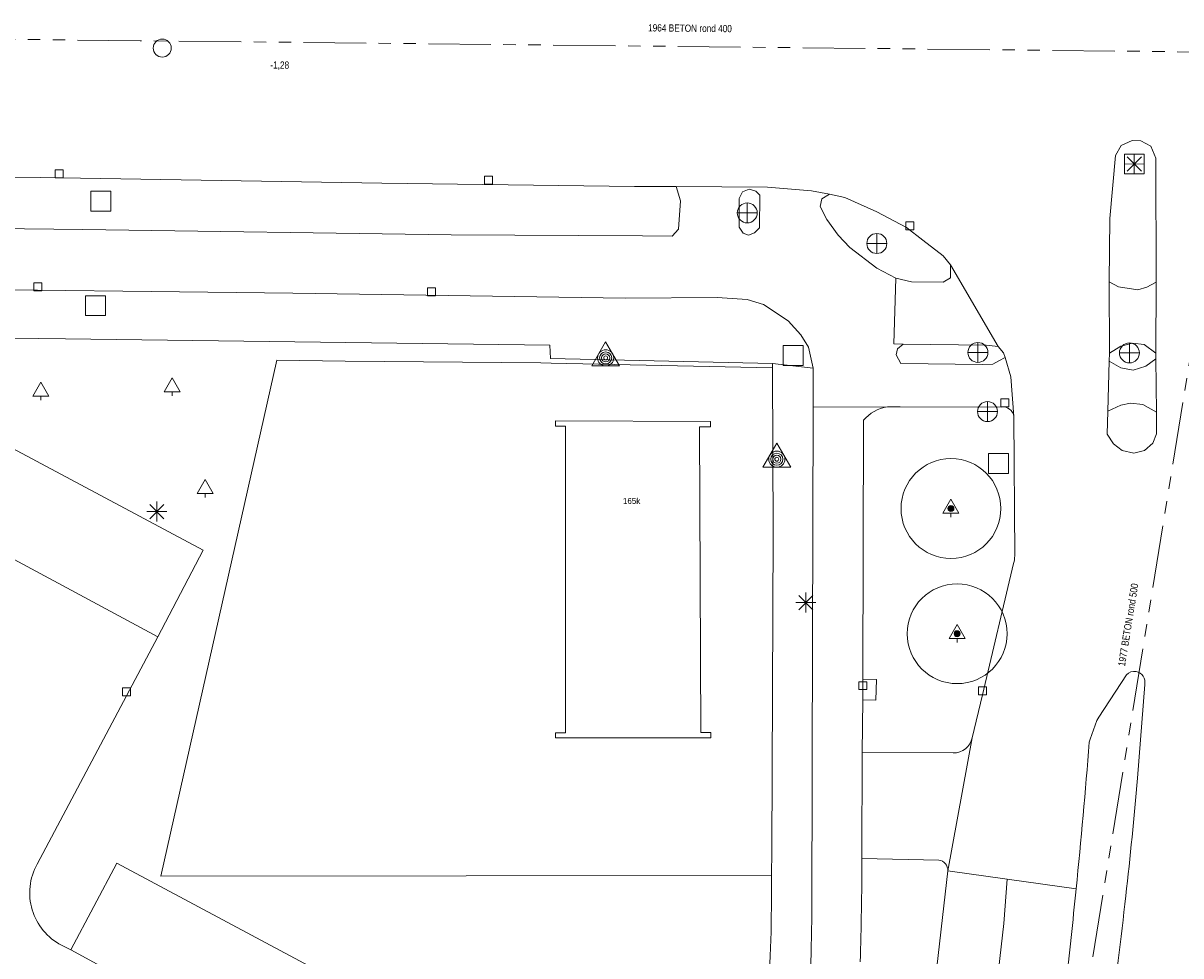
# Model space of a CAD drawing. Header units: millimetres. Extents: x 812 to 183790, y 13 to 580968.
# Tile 31 of 256: x 182375 to 182433, y 580760 to 580807. Entities that reach past the tile are written whole.
import ezdxf

# ---------------------------------------------------------------- set-up
doc = ezdxf.new("R2010")
doc.units = ezdxf.units.MM
doc.header["$LTSCALE"] = 5
doc.linetypes.add('PHANTOM2', pattern=[1.25, 0.625, -0.125, 0.125, -0.125, 0.125, -0.125])
for name, color, linetype, lineweight in [('000 BOB eind', 252, 'Continuous', 13), ('000 Specificaties_S', 252, 'Continuous', 13), ('046 GEMENGD STELSEL', 252, 'PHANTOM2', 0), ('beheer openbare ruimte wegbeheer', 252, 'Continuous', 9), ('boom', 252, 'Continuous', 9), ('Hek overige scheiding', 252, 'Continuous', 9), ('hoofdgebouw', 252, 'Continuous', 9), ('huisnummerreeks BGT', 252, 'Continuous', 9), ('inspectie- rioolput', 252, 'Continuous', 9), ('kant verharding', 252, 'Continuous', 9), ('kolk', 252, 'Continuous', 9), ('lichtmast', 252, 'Continuous', 9), ('reclamebord', 252, 'Continuous', 9), ('verkeersbordpaal', 252, 'Continuous', 9), ('verkeersregelinstallatiepaal', 252, 'Continuous', 9)]:
    doc.layers.add(name, color=color, linetype=linetype, lineweight=lineweight)
doc.styles.add('Arial Narrow', font='Arial Narrow.shx')
doc.styles.add('Styledgn000', font='dgn000.shx')

# ---------------------------------------------------------------- blocks, each defined once
blk = doc.blocks.new('SKOLK28')
at = {"layer": 'kolk', "color": 251, "linetype": 'Continuous', "lineweight": 0, "true_color": 0x696969, "flags": 128}
blk.add_lwpolyline([(-0.2, 0.4), (0.2, 0.4), (0.2, 0), (-0.2, 0), (-0.2, 0.4)], dxfattribs=at)
blk = doc.blocks.new('PAAL10')
at = {"layer": 'verkeersbordpaal', "color": 251, "linetype": 'Continuous', "lineweight": 0, "true_color": 0x696969}
for p, q in [((-0.5, -0.5), (-0.5, 0.5)), ((-0.5, 0.5), (0.5, 0.5)), ((0.5, -0.5), (0.5, 0.5)), ((-0.5, -0.5), (0.5, -0.5))]:
    blk.add_line(p, q, dxfattribs=at)
blk = doc.blocks.new('SKOLK116')
at = {"layer": 'kolk', "color": 251, "linetype": 'Continuous', "lineweight": 0, "true_color": 0x696969, "flags": 128}
blk.add_lwpolyline([(-0.2, 0.4), (0.2, 0.4), (0.2, 0), (-0.2, 0), (-0.2, 0.4)], dxfattribs=at)
blk = doc.blocks.new('BOOM94')
at = {"layer": 'boom', "color": 251, "linetype": 'Continuous', "lineweight": 0, "true_color": 0x696969}
blk.add_line((0, -0.433), (0, -0.233), dxfattribs=at)
at = {"layer": 'boom', "color": 251, "linetype": 'Continuous', "lineweight": 0, "true_color": 0x696969, "flags": 128}
blk.add_lwpolyline([(-0.4, -0.233), (0, 0.467), (0.4, -0.233), (-0.4, -0.233)], dxfattribs=at)
blk = doc.blocks.new('LANTP86')
at = {"layer": 'lichtmast', "color": 251, "linetype": 'Continuous', "lineweight": 0, "true_color": 0x696969}
for p, q in [((-0.5, 0), (0.5, 0.001)), ((0.354, -0.354), (-0.354, 0.354)), ((-0.354, -0.354), (0.354, 0.354)), ((0, -0.5), (0, 0.5))]:
    blk.add_line(p, q, dxfattribs=at)
blk = doc.blocks.new('BOOM251')
at = {"layer": 'boom', "color": 251, "linetype": 'Continuous', "lineweight": 0, "true_color": 0x696969}
blk.add_line((0, -0.433), (0, -0.233), dxfattribs=at)
at = {"layer": 'boom', "color": 251, "linetype": 'Continuous', "lineweight": 0, "true_color": 0x696969, "flags": 128}
blk.add_lwpolyline([(-0.4, -0.233), (0, 0.467), (0.4, -0.233), (-0.4, -0.233)], dxfattribs=at)
blk = doc.blocks.new('VERKL9')
at = {"layer": 'verkeersregelinstallatiepaal', "color": 251, "linetype": 'Continuous', "lineweight": 0, "true_color": 0x696969, "flags": 128}
for points in [[(-0.5, 0), (0.5, 0)], [(0, 0.5), (0, -0.5)]]:
    blk.add_lwpolyline(points, dxfattribs=at)
at = {"layer": 'verkeersregelinstallatiepaal', "color": 251, "linetype": 'Continuous', "lineweight": 0, "true_color": 0x696969}
blk.add_circle((0, 0), 0.5, dxfattribs=at)
blk = doc.blocks.new('PAAL29')
at = {"layer": 'verkeersbordpaal', "color": 251, "linetype": 'Continuous', "lineweight": 0, "true_color": 0x696969}
for p, q in [((-0.5, -0.5), (-0.5, 0.5)), ((-0.5, 0.5), (0.5, 0.5)), ((0.5, -0.5), (0.5, 0.5)), ((-0.5, -0.5), (0.5, -0.5))]:
    blk.add_line(p, q, dxfattribs=at)
blk = doc.blocks.new('BOOM313')
at = {"layer": 'boom', "color": 251, "linetype": 'Continuous', "lineweight": 0, "true_color": 0x696969}
blk.add_line((0, -0.433), (0, -0.233), dxfattribs=at)
at = {"layer": 'boom', "color": 251, "linetype": 'Continuous', "lineweight": 0, "true_color": 0x696969, "flags": 128}
blk.add_lwpolyline([(-0.4, -0.233), (0, 0.467), (0.4, -0.233), (-0.4, -0.233)], dxfattribs=at)
blk = doc.blocks.new('SKOLK527')
at = {"layer": 'kolk', "color": 251, "linetype": 'Continuous', "lineweight": 0, "true_color": 0x696969, "flags": 128}
blk.add_lwpolyline([(-0.2, 0.4), (0.2, 0.4), (0.2, 0), (-0.2, 0), (-0.2, 0.4)], dxfattribs=at)
blk = doc.blocks.new('VERKL16')
at = {"layer": 'verkeersregelinstallatiepaal', "color": 251, "linetype": 'Continuous', "lineweight": 0, "true_color": 0x696969, "flags": 128}
for points in [[(-0.5, 0), (0.5, 0)], [(0, 0.5), (0, -0.5)]]:
    blk.add_lwpolyline(points, dxfattribs=at)
at = {"layer": 'verkeersregelinstallatiepaal', "color": 251, "linetype": 'Continuous', "lineweight": 0, "true_color": 0x696969}
blk.add_circle((0, 0), 0.5, dxfattribs=at)
blk = doc.blocks.new('VERKL18')
at = {"layer": 'verkeersregelinstallatiepaal', "color": 251, "linetype": 'Continuous', "lineweight": 0, "true_color": 0x696969, "flags": 128}
for points in [[(-0.5, 0), (0.5, 0)], [(0, 0.5), (0, -0.5)]]:
    blk.add_lwpolyline(points, dxfattribs=at)
at = {"layer": 'verkeersregelinstallatiepaal', "color": 251, "linetype": 'Continuous', "lineweight": 0, "true_color": 0x696969}
blk.add_circle((0, 0), 0.5, dxfattribs=at)
blk = doc.blocks.new('PAAL58')
at = {"layer": 'verkeersbordpaal', "color": 251, "linetype": 'Continuous', "lineweight": 0, "true_color": 0x696969}
for p, q in [((-0.5, -0.5), (-0.5, 0.5)), ((-0.5, 0.5), (0.5, 0.5)), ((0.5, -0.5), (0.5, 0.5)), ((-0.5, -0.5), (0.5, -0.5))]:
    blk.add_line(p, q, dxfattribs=at)
blk = doc.blocks.new('SKOLK658')
at = {"layer": 'kolk', "color": 251, "linetype": 'Continuous', "lineweight": 0, "true_color": 0x696969, "flags": 128}
blk.add_lwpolyline([(-0.2, 0.4), (0.2, 0.4), (0.2, 0), (-0.2, 0), (-0.2, 0.4)], dxfattribs=at)
blk = doc.blocks.new('SKOLK681')
at = {"layer": 'kolk', "color": 251, "linetype": 'Continuous', "lineweight": 0, "true_color": 0x696969, "flags": 128}
blk.add_lwpolyline([(-0.2, 0.4), (0.2, 0.4), (0.2, 0), (-0.2, 0), (-0.2, 0.4)], dxfattribs=at)
blk = doc.blocks.new('SKOLK697')
at = {"layer": 'kolk', "color": 251, "linetype": 'Continuous', "lineweight": 0, "true_color": 0x696969, "flags": 128}
blk.add_lwpolyline([(-0.2, 0.4), (0.2, 0.4), (0.2, 0), (-0.2, 0), (-0.2, 0.4)], dxfattribs=at)
blk = doc.blocks.new('LANTP331')
at = {"layer": 'lichtmast', "color": 251, "linetype": 'Continuous', "lineweight": 0, "true_color": 0x696969}
for p, q in [((-0.5, 0), (0.5, 0.001)), ((0.354, -0.354), (-0.354, 0.354)), ((-0.354, -0.354), (0.354, 0.354)), ((0, -0.5), (0, 0.5))]:
    blk.add_line(p, q, dxfattribs=at)
blk = doc.blocks.new('SKOLK786')
at = {"layer": 'kolk', "color": 251, "linetype": 'Continuous', "lineweight": 0, "true_color": 0x696969, "flags": 128}
blk.add_lwpolyline([(-0.2, 0.4), (0.2, 0.4), (0.2, 0), (-0.2, 0), (-0.2, 0.4)], dxfattribs=at)
blk = doc.blocks.new('PAAL80')
at = {"layer": 'verkeersbordpaal', "color": 251, "linetype": 'Continuous', "lineweight": 0, "true_color": 0x696969}
for p, q in [((-0.5, -0.5), (-0.5, 0.5)), ((-0.5, 0.5), (0.5, 0.5)), ((0.5, -0.5), (0.5, 0.5)), ((-0.5, -0.5), (0.5, -0.5))]:
    blk.add_line(p, q, dxfattribs=at)
blk = doc.blocks.new('SKOLK906')
at = {"layer": 'kolk', "color": 251, "linetype": 'Continuous', "lineweight": 0, "true_color": 0x696969, "flags": 128}
blk.add_lwpolyline([(-0.2, 0.4), (0.2, 0.4), (0.2, 0), (-0.2, 0), (-0.2, 0.4)], dxfattribs=at)
blk = doc.blocks.new('REKLAM4')
at = {"layer": 'reclamebord', "color": 251, "linetype": 'Continuous', "lineweight": 0, "true_color": 0x696969, "flags": 128}
blk.add_lwpolyline([(0, 0.808), (0.7, -0.404), (-0.7, -0.404), (0, 0.808)], dxfattribs=at)
at = {"layer": 'reclamebord', "color": 251, "linetype": 'Continuous', "lineweight": 0, "true_color": 0x696969}
for radius in [0.404, 0.301, 0.202, 0.1]:
    blk.add_circle((0, 0), radius, dxfattribs=at)
blk = doc.blocks.new('RIOOLP358')
at = {"layer": 'inspectie- rioolput', "color": 251, "linetype": 'Continuous', "lineweight": 0, "true_color": 0x696969}
blk.add_circle((0, 0), 0.9, dxfattribs=at)
blk = doc.blocks.new('REKLAM6')
at = {"layer": 'reclamebord', "color": 251, "linetype": 'Continuous', "lineweight": 0, "true_color": 0x696969, "flags": 128}
blk.add_lwpolyline([(0, 0.808), (0.7, -0.404), (-0.7, -0.404), (0, 0.808)], dxfattribs=at)
at = {"layer": 'reclamebord', "color": 251, "linetype": 'Continuous', "lineweight": 0, "true_color": 0x696969}
for radius in [0.404, 0.301, 0.202, 0.1]:
    blk.add_circle((0, 0), radius, dxfattribs=at)
blk = doc.blocks.new('BOOM778')
at = {"layer": 'boom', "color": 251, "linetype": 'Continuous', "lineweight": 0, "true_color": 0x696969}
blk.add_line((0, -0.433), (0, -0.233), dxfattribs=at)
at = {"layer": 'boom', "color": 251, "linetype": 'Continuous', "lineweight": 0, "true_color": 0x696969, "flags": 128}
blk.add_lwpolyline([(-0.4, -0.233), (0, 0.467), (0.4, -0.233), (-0.4, -0.233)], dxfattribs=at)
blk = doc.blocks.new('SKOLK1117')
at = {"layer": 'kolk', "color": 251, "linetype": 'Continuous', "lineweight": 0, "true_color": 0x696969, "flags": 128}
blk.add_lwpolyline([(-0.2, 0.4), (0.2, 0.4), (0.2, 0), (-0.2, 0), (-0.2, 0.4)], dxfattribs=at)
blk = doc.blocks.new('PAAL121')
at = {"layer": 'verkeersbordpaal', "color": 251, "linetype": 'Continuous', "lineweight": 0, "true_color": 0x696969}
for p, q in [((-0.5, -0.5), (-0.5, 0.5)), ((-0.5, 0.5), (0.5, 0.5)), ((0.5, -0.5), (0.5, 0.5)), ((-0.5, -0.5), (0.5, -0.5))]:
    blk.add_line(p, q, dxfattribs=at)
blk = doc.blocks.new('VERKL31')
at = {"layer": 'verkeersregelinstallatiepaal', "color": 251, "linetype": 'Continuous', "lineweight": 0, "true_color": 0x696969, "flags": 128}
for points in [[(-0.5, 0), (0.5, 0)], [(0, 0.5), (0, -0.5)]]:
    blk.add_lwpolyline(points, dxfattribs=at)
at = {"layer": 'verkeersregelinstallatiepaal', "color": 251, "linetype": 'Continuous', "lineweight": 0, "true_color": 0x696969}
blk.add_circle((0, 0), 0.5, dxfattribs=at)
blk = doc.blocks.new('LANTP562')
at = {"layer": 'lichtmast', "color": 251, "linetype": 'Continuous', "lineweight": 0, "true_color": 0x696969}
for p, q in [((-0.5, 0), (0.5, 0.001)), ((0.354, -0.354), (-0.354, 0.354)), ((-0.354, -0.354), (0.354, 0.354)), ((0, -0.5), (0, 0.5))]:
    blk.add_line(p, q, dxfattribs=at)
blk = doc.blocks.new('VERKL32')
at = {"layer": 'verkeersregelinstallatiepaal', "color": 251, "linetype": 'Continuous', "lineweight": 0, "true_color": 0x696969, "flags": 128}
for points in [[(-0.5, 0), (0.5, 0)], [(0, 0.5), (0, -0.5)]]:
    blk.add_lwpolyline(points, dxfattribs=at)
at = {"layer": 'verkeersregelinstallatiepaal', "color": 251, "linetype": 'Continuous', "lineweight": 0, "true_color": 0x696969}
blk.add_circle((0, 0), 0.5, dxfattribs=at)
blk = doc.blocks.new('BOOM908')
at = {"layer": 'boom', "color": 251, "linetype": 'Continuous', "lineweight": 0, "true_color": 0x696969}
blk.add_line((0, -0.433), (0, -0.233), dxfattribs=at)
at = {"layer": 'boom', "color": 251, "linetype": 'Continuous', "lineweight": 0, "true_color": 0x696969, "flags": 128}
blk.add_lwpolyline([(-0.4, -0.233), (0, 0.467), (0.4, -0.233), (-0.4, -0.233)], dxfattribs=at)
blk = doc.blocks.new('S0771')
at = {"ltscale": 0.1}
h = blk.add_hatch(color=256, dxfattribs=at)
edge = h.paths.add_edge_path()
edge.add_arc((0, 0), 0.15, 0, 360)
for radius in [2.5, 0.045]:
    blk.add_circle((0, 0), radius)
blk.add_circle((0, 0), 0.15, dxfattribs=at)

msp = doc.modelspace()

# ---------------------------------------------------------------- linework, layer by layer
at = {"layer": '046 GEMENGD STELSEL', "flags": 128}
for points in [[(182381.117, 580805.929), (182333.894, 580806.446)], [(182436.182, 580805.346), (182381.117, 580805.929)], [(182426.837, 580747.695), (182436.182, 580805.346)]]:
    msp.add_lwpolyline(points, dxfattribs=at)
at = {"layer": 'beheer openbare ruimte wegbeheer', "color": 251, "lineweight": 0, "true_color": 0x696969}
for points in [[(182424.096, 580790.612), (182421.705, 580794.709)], [(182412.797, 580789.764), (182414.832, 580789.517)], [(182421.576, 580764.341), (182422.795, 580771.011)], [(182424.548, 580763.922), (182421.576, 580764.341)], [(182427.999, 580763.436), (182424.548, 580763.922)]]:
    msp.add_lwpolyline(points, dxfattribs=at)
at = {"layer": 'beheer openbare ruimte wegbeheer', "color": 251, "lineweight": 0, "true_color": 0x696969, "flags": 128}
msp.add_lwpolyline([(182413.767, 580724.986), (182414.181, 580725.775), (182415.937, 580729.4), (182417.732, 580733.47), (182419.388, 580737.809), (182420.908, 580742.703), (182422.304, 580748.489), (182423.228, 580752.997), (182423.965, 580758.047), (182424.373, 580761.698), (182424.548, 580763.922)], dxfattribs=at)
at = {"layer": 'Hek overige scheiding', "color": 251, "lineweight": 0, "true_color": 0x696969}
for points in [[(182382.164, 580764.075), (182387.96, 580789.926)], [(182412.745, 580764.114), (182382.164, 580764.075)]]:
    msp.add_lwpolyline(points, dxfattribs=at)
at = {"layer": 'Hek overige scheiding', "color": 251, "lineweight": 0, "true_color": 0x696969, "flags": 128}
msp.add_lwpolyline([(182387.96, 580789.926), (182391.395, 580789.872), (182401.193, 580789.784), (182401.705, 580789.779), (182412.798, 580789.534)], dxfattribs=at)
at = {"layer": 'hoofdgebouw', "color": 251, "lineweight": 0, "true_color": 0x696969, "flags": 128}
msp.add_lwpolyline([(182409.7, 580771.28), (182409.2, 580771.28), (182409.14, 580786.58), (182409.69, 580786.58), (182409.69, 580786.85), (182401.92, 580786.89), (182401.92, 580786.62), (182402.43, 580786.62), (182402.43, 580771.26), (182401.92, 580771.26), (182401.92, 580771), (182409.7, 580771.01)], dxfattribs=at)
at = {"layer": 'hoofdgebouw', "color": 251, "lineweight": 0, "true_color": 0x696969}
msp.add_lwpolyline([(182409.7, 580771.28), (182409.7, 580771.01)], dxfattribs=at)
at = {"layer": 'kant verharding', "color": 251, "lineweight": 0, "true_color": 0x696969, "flags": 128}
for points in [[(182432.008, 580793.837), (182431.537, 580793.581), (182431.08, 580793.45), (182430.114, 580793.593), (182429.646, 580793.848), (182429.685, 580797.031), (182429.972, 580800.186), (182430.246, 580800.683), (182430.802, 580800.931), (182431.234, 580800.922), (182431.732, 580800.647), (182431.993, 580800.052), (182432.008, 580793.837), (182431.983, 580790.284), (182431.413, 580790.709), (182430.815, 580790.779), (182430.232, 580790.634), (182429.664, 580790.277), (182429.654, 580789.881), (182430.23, 580789.541), (182430.855, 580789.42), (182431.488, 580789.629), (182431.989, 580790), (182432.021, 580787.327), (182431.342, 580787.697), (182430.718, 580787.768), (182430.236, 580787.674), (182429.591, 580787.364), (182429.553, 580786.219), (182429.874, 580785.726), (182430.31, 580785.4), (182430.883, 580785.266), (182431.428, 580785.398), (182431.831, 580785.771), (182432.017, 580786.23), (182432.021, 580787.327)], [(182314.708, 580797.915), (182317.599, 580797.594), (182323.053, 580797.241), (182327.119, 580797.103), (182338.847, 580796.952), (182359.279, 580796.695), (182378.249, 580796.474), (182396.699, 580796.212), (182406.279, 580796.153), (182407.766, 580796.13), (182408.08, 580796.489), (182408.192, 580797.913), (182407.972, 580798.618), (182406.136, 580798.629), (182405.885, 580798.633), (182393.23, 580798.795), (182376.127, 580799.071), (182355.327, 580799.325), (182334.934, 580799.492), (182322.417, 580799.699), (182317.712, 580800.136), (182314.708, 580800.458)], [(182415.647, 580798.246), (182414.743, 580798.41), (182412.544, 580798.591), (182407.972, 580798.618)], [(182314.708, 580794.901), (182317.195, 580794.642), (182325.09, 580794.149), (182343.757, 580793.824), (182368.864, 580793.524), (182388.775, 580793.288), (182405.434, 580793.032), (182410.02, 580793.065), (182411.52, 580792.965), (182412.349, 580792.719), (182413.576, 580791.892), (182414.206, 580791.188), (182414.593, 580790.581), (182414.832, 580789.517), (182414.824, 580787.565)], [(182429.646, 580793.848), (182429.664, 580790.277)], [(182419.329, 580790.732), (182423.498, 580790.682), (182424.096, 580790.612), (182424.353, 580790.295), (182424.446, 580790.065)], [(182431.989, 580790), (182431.983, 580790.284)], [(182429.654, 580789.881), (182429.591, 580787.364)]]:
    msp.add_lwpolyline(points, dxfattribs=at)
for points in [[(182411.288, 580798.363), (182411.126, 580798.031), (182411.115, 580796.583), (182411.322, 580796.292), (182411.589, 580796.193), (182411.893, 580796.297), (182412.132, 580796.554), (182412.154, 580798.193), (182411.961, 580798.394), (182411.63, 580798.493)], [(182377.646, 580760.388), (182382.312, 580757.853), (182392.741, 580752.305), (182400.24, 580748.275), (182407.116, 580744.656), (182409.401, 580748.998), (182400.66, 580753.654), (182379.962, 580764.721)]]:
    msp.add_lwpolyline(points, close=True, dxfattribs=at)
for points in [[(182413.448, 580748.855, 0.047411), (182414.753, 580761.827), (182414.777, 580769.821), (182414.824, 580787.565), (182418.544, 580787.59), (182419.191, 580787.594), (182424.253, 580787.577, -0.410484), (182424.884, 580787.102), (182424.733, 580789.093), (182424.446, 580790.065), (182424.131, 580789.889), (182423.826, 580789.72), (182423.305, 580789.715), (182419.226, 580789.751), (182418.98, 580790.192), (182419.054, 580790.486), (182419.329, 580790.732), (182418.86, 580790.738), (182418.967, 580794.03), (182419.756, 580793.846), (182421.332, 580793.837), (182421.711, 580794.044), (182421.705, 580794.709), (182421.331, 580795.145), (182420.313, 580795.941), (182419.501, 580796.576), (182418.013, 580797.352), (182416.412, 580798.07), (182415.647, 580798.246), (182415.268, 580798.008), (182415.171, 580797.626), (182415.507, 580796.969), (182416.074, 580796.186), (182416.665, 580795.569), (182418.022, 580794.541), (182418.967, 580794.03)], [(182314.708, 580792.54), (182317.537, 580792.206), (182320.969, 580791.948), (182329.079, 580791.621), (182350.694, 580791.326), (182377.377, 580790.99), (182401.633, 580790.683), (182401.678, 580790.01), (182412.797, 580789.764), (182412.798, 580789.534), (182412.818, 580781.277), (182412.758, 580765.348), (182412.745, 580764.114), (182412.737, 580763.285, -0.042782), (182411.701, 580750.568, -0.038496), (182407.95, 580735.842, -0.009896), (182406.44, 580731.836), (182405.059, 580728.625)], [(182382.011, 580776.072), (182371.111, 580781.919), (182363.838, 580785.77), (182366.102, 580790.116), (182384.276, 580780.404), (182382.011, 580776.072), (182380.433, 580773.114), (182375.96, 580764.677, 0.422414), (182377.186, 580760.62), (182377.646, 580760.388)], [(182418.544, 580787.59, 0.172821), (182417.342, 580786.916), (182417.31, 580773.939)], [(182424.884, 580787.102), (182424.921, 580780.115, -0.053087), (182424.865, 580779.741), (182423.31, 580773.165), (182422.795, 580771.011, -0.361122), (182421.838, 580770.246), (182417.29, 580770.263)], [(182420.498, 580722.019), (182418.852, 580721.751), (182418.282, 580721.854), (182417.683, 580722.109, -0.380958), (182417.065, 580723.568), (182419.575, 580729.905), (182422.195, 580736.698), (182423.02, 580739.059, 0.02541), (182425.573, 580748.219, 0.025629), (182427.468, 580758.555, 0.003913), (182427.999, 580763.436, 0.005717), (182428.653, 580770.786), (182428.702, 580770.945), (182429.038, 580771.882), (182429.128, 580772.042), (182430.521, 580774.169, -0.23096), (182431.002, 580774.328, -0.408756), (182431.436, 580773.673), (182431.074, 580768.979, -0.005761), (182430.486, 580763.084, -0.006329), (182429.683, 580756.607, -0.025429), (182427.054, 580743.668, -0.011685), (182424.595, 580735.873), (182422.195, 580736.698)], [(182420.892, 580758.354), (182421.576, 580764.341, 0.384991), (182421.123, 580764.883), (182417.273, 580764.954), (182417.29, 580770.263), (182417.317, 580772.903), (182417.974, 580772.895), (182417.999, 580773.935), (182417.31, 580773.939), (182417.317, 580772.903)], [(182417.182, 580759.778, 0.005987), (182417.273, 580764.954)]]:
    msp.add_lwpolyline(points, format="xyb", dxfattribs=at)

# ---------------------------------------------------------------- block references
at = {"linetype": 'Continuous', "lineweight": 0, "xscale": 0.5, "yscale": 0.5}
msp.add_blockref('RIOOLP358', (182382.23, 580805.56), dxfattribs=at)
at = {"color": 251, "linetype": 'Continuous', "lineweight": 0, "true_color": 0x696969}
for name, p in [('PAAL121', (182430.912, 580799.753)), ('LANTP562', (182430.912, 580799.753)), ('SKOLK786', (182377.065, 580799.061)), ('SKOLK658', (182398.562, 580798.739)), ('PAAL80', (182379.147, 580797.895)), ('VERKL32', (182411.527, 580797.302)), ('SKOLK697', (182419.676, 580796.449)), ('VERKL16', (182418.016, 580795.771)), ('SKOLK681', (182376.003, 580793.406)), ('PAAL10', (182378.892, 580792.657)), ('SKOLK116', (182395.718, 580793.156)), ('REKLAM6', (182404.436, 580790.04)), ('VERKL9', (182423.078, 580790.312)), ('VERKL31', (182430.667, 580790.288)), ('PAAL29', (182413.824, 580790.163)), ('BOOM251', (182382.725, 580788.575)), ('BOOM313', (182376.143, 580788.351)), ('VERKL18', (182423.558, 580787.349)), ('SKOLK906', (182424.423, 580787.584)), ('REKLAM4', (182413.008, 580784.964)), ('PAAL58', (182424.117, 580784.748)), ('BOOM778', (182384.372, 580783.483)), ('LANTP331', (182381.956, 580782.339)), ('BOOM908', (182421.728, 580782.494)), ('LANTP86', (182414.461, 580777.778)), ('BOOM94', (182422.037, 580776.221)), ('SKOLK527', (182380.433, 580773.114)), ('SKOLK28', (182417.314, 580773.419)), ('SKOLK1117', (182423.31, 580773.165))]:
    msp.add_blockref(name, p, dxfattribs=at)
at = {"layer": 'boom', "linetype": 'Continuous', "lineweight": 13}
for p in [(182421.728, 580782.494), (182422.037, 580776.221)]:
    msp.add_blockref('S0771', p, dxfattribs=at)

# ---------------------------------------------------------------- texts
at = {"layer": '000 BOB eind', "insert": (182388.115, 580804.678), "char_height": 0.36, "attachment_point": 5, "rotation": 359.42704, "line_spacing_factor": 0.6, "style": 'Arial Narrow'}
msp.add_mtext('-1,28', dxfattribs=at)
at = {"layer": '000 Specificaties_S', "char_height": 0.36, "attachment_point": 5, "line_spacing_factor": 0.6, "style": 'Arial Narrow'}
for s, insert, rotation in [('1964 BETON rond 400', (182408.659, 580806.554), 359.3934), ('1977 BETON rond 500', (182430.605, 580776.667), 80.79266)]:
    msp.add_mtext(s, dxfattribs=dict(at, insert=insert, rotation=rotation))
at = {"layer": 'huisnummerreeks BGT', "color": 251, "linetype": 'Continuous', "lineweight": 0, "true_color": 0x696969, "insert": (182405.735, 580782.87), "char_height": 0.3, "attachment_point": 5, "rotation": 359.7, "line_spacing_factor": 0.8, "style": 'Styledgn000'}
msp.add_mtext('{\\C251;165k}', dxfattribs=at)

doc.saveas('drawing.dxf')
